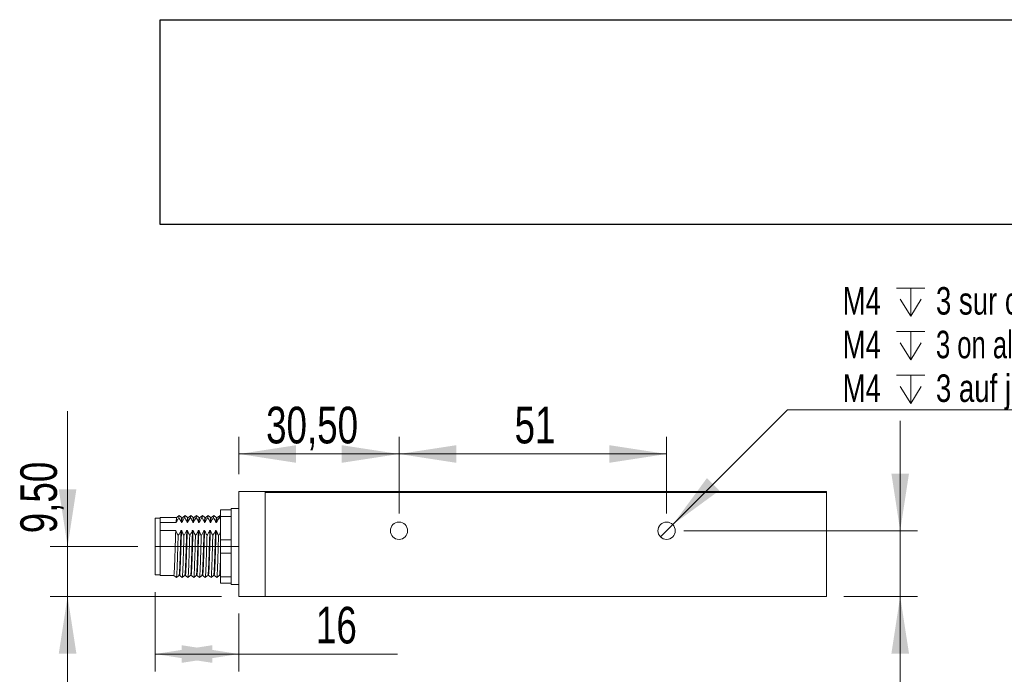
# Model space of a CAD drawing. Header units: millimetres. Extents: x 16 to 406, y 17 to 284.
# Tile 13 of 29: x 100 to 157, y 247 to 284. Entities that reach past the tile are written whole.
import ezdxf

# ---------------------------------------------------------------- set-up
doc = ezdxf.new("R2010")
doc.units = ezdxf.units.MM
doc.linetypes.add('CENTERX2', pattern=[20.32, 12.7, -2.54, 2.54, -2.54])
doc.styles.add('SLDTEXTSTYLE0', font='TXT', dxfattribs={"width": 0.75})
doc.styles.add('SLDTEXTSTYLE1', font='TXT', dxfattribs={"width": 0.696429})
doc.dimstyles.new('SLDDIMSTYLE0', dxfattribs={"dimtxt": 2.116667, "dimasz": 3.302, "dimexe": 0, "dimexo": 0.0625, "dimgap": 0.529167, "dimtad": 1, "dimtoh": 1, "dimlfac": 3.3, "dimrnd": 1e-09, "dimzin": 12, "dimdsep": 46, "dimtxsty": 'SLDTEXTSTYLE0', "dimsah": 1, "dimcen": 0.09, "dimadec": 0, "dimazin": 0, "dimtfac": 1, "dimtofl": 0, "dimtmove": 0, "dimatfit": 3, "dimfxl": 0, "dimtolj": 1, "dimtzin": 12, "dimarcsym": 0})
doc.dimstyles.new('SLDDIMSTYLE2', dxfattribs={"dimtxt": 2.116667, "dimasz": 3.302, "dimexe": 0, "dimexo": 0.0625, "dimgap": 0.529167, "dimtad": 1, "dimtoh": 1, "dimlfac": 3.3, "dimrnd": 1e-09, "dimzin": 12, "dimdsep": 46, "dimtxsty": 'SLDTEXTSTYLE0', "dimsah": 1, "dimcen": 0.09, "dimadec": 0, "dimazin": 0, "dimtfac": 1, "dimtofl": 0, "dimtmove": 0, "dimatfit": 3, "dimfxl": 0, "dimtolj": 1, "dimtzin": 12, "dimarcsym": 0})
doc.dimstyles.new('SLDDIMSTYLE3', dxfattribs={"dimtxt": 1.5875, "dimasz": 3.302, "dimexe": 0, "dimexo": 0.0625, "dimgap": 0.396875, "dimtad": 0, "dimtih": 1, "dimtoh": 1, "dimlfac": 3.3, "dimrnd": 1e-09, "dimzin": 12, "dimdsep": 46, "dimtxsty": 'SLDTEXTSTYLE0', "dimsah": 1, "dimcen": 0.09, "dimadec": 0, "dimazin": 0, "dimtfac": 1, "dimtmove": 0, "dimatfit": 3, "dimfxl": 0, "dimtolj": 1, "dimtzin": 12, "dimarcsym": 0})
picture_1 = doc.add_image_def('image2.bmp', size_in_pixel=(285, 62))

# ---------------------------------------------------------------- blocks, each defined once
blk = doc.blocks.new('*D22')
at = {"color": 7, "linetype": 'Continuous', "lineweight": 0}
for p, q in [((102.601, 253.978), (102.601, 261.801)), ((106.649, 253.978), (101.601, 253.978)), ((102.601, 253.978), (102.601, 251.099)), ((111.497, 251.099), (101.601, 251.099)), ((102.601, 251.099), (102.601, 244.749))]:
    blk.add_line(p, q, dxfattribs=at)
for points in [[(102.601, 253.978), (103.109, 257.28), (102.093, 257.28)], [(102.601, 251.099), (102.093, 247.797), (103.109, 247.797)]]:
    blk.add_solid(points, dxfattribs=at)
at = {"color": 7, "linetype": 'Continuous', "lineweight": 0, "insert": (99.872, 254.743), "char_height": 2.1167, "attachment_point": 1, "rotation": 90, "style": 'SLDTEXTSTYLE0'}
blk.add_mtext('9,50', dxfattribs=at)
blk = doc.blocks.new('*D23')
at = {"color": 7, "linetype": 'Continuous', "lineweight": 0}
for p, q in [((107.649, 251.342), (107.649, 246.767)), ((112.497, 250.099), (112.497, 246.767)), ((112.497, 247.767), (107.649, 247.767)), ((112.497, 247.767), (121.656, 247.767))]:
    blk.add_line(p, q, dxfattribs=at)
for points in [[(107.649, 247.767), (110.951, 247.259), (110.951, 248.275)], [(112.497, 247.767), (109.195, 248.275), (109.195, 247.259)]]:
    blk.add_solid(points, dxfattribs=at)
at = {"color": 7, "linetype": 'Continuous', "lineweight": 0, "insert": (116.944, 250.495), "char_height": 2.1167, "attachment_point": 1, "style": 'SLDTEXTSTYLE0'}
blk.add_mtext('16', dxfattribs=at)
blk = doc.blocks.new('*D24')
at = {"color": 7, "linetype": 'Continuous', "lineweight": 0}
for p, q in [((112.497, 258.16), (112.497, 260.322)), ((121.74, 255.887), (121.74, 260.322)), ((121.74, 259.322), (112.497, 259.322))]:
    blk.add_line(p, q, dxfattribs=at)
for points in [[(112.497, 259.322), (115.799, 258.814), (115.799, 259.83)], [(121.74, 259.322), (118.438, 259.83), (118.438, 258.814)]]:
    blk.add_solid(points, dxfattribs=at)
at = {"color": 7, "linetype": 'Continuous', "lineweight": 0, "insert": (114.064, 262.051), "char_height": 2.1167, "attachment_point": 1, "style": 'SLDTEXTSTYLE0'}
blk.add_mtext('30,50', dxfattribs=at)
blk = doc.blocks.new('*D25')
at = {"color": 7, "linetype": 'Continuous', "lineweight": 0}
for p, q in [((121.74, 255.887), (121.74, 260.322)), ((137.194, 255.887), (137.194, 260.322)), ((121.74, 259.322), (137.194, 259.322))]:
    blk.add_line(p, q, dxfattribs=at)
for points in [[(121.74, 259.322), (125.042, 258.814), (125.042, 259.83)], [(137.194, 259.322), (133.892, 259.83), (133.892, 258.814)]]:
    blk.add_solid(points, dxfattribs=at)
at = {"color": 7, "linetype": 'Continuous', "lineweight": 0, "insert": (128.414, 262.051), "char_height": 2.1167, "attachment_point": 1, "style": 'SLDTEXTSTYLE0'}
blk.add_mtext('51', dxfattribs=at)
blk = doc.blocks.new('*D26')
at = {"color": 7, "linetype": 'Continuous', "lineweight": 0}
for p, q in [((150.683, 254.887), (150.683, 261.237)), ((138.194, 254.887), (151.683, 254.887)), ((150.683, 254.887), (150.683, 251.099)), ((147.437, 251.099), (151.683, 251.099)), ((150.683, 251.099), (150.683, 238.195))]:
    blk.add_line(p, q, dxfattribs=at)
for points in [[(150.683, 254.887), (151.191, 258.189), (150.175, 258.189)], [(150.683, 251.099), (150.175, 247.797), (151.191, 247.797)]]:
    blk.add_solid(points, dxfattribs=at)
at = {"color": 7, "linetype": 'Continuous', "lineweight": 0, "insert": (147.954, 239.783), "char_height": 2.1167, "attachment_point": 1, "rotation": 90, "style": 'SLDTEXTSTYLE0'}
blk.add_mtext('12,50', dxfattribs=at)
blk = doc.blocks.new('SW_SYMBOL_HOLE_DEPTH')
at = {"color": 0, "linetype": 'Continuous', "lineweight": 0}
for p, q in [((0, 875), (800, 875)), ((400, 875), (400, 75)), ((100, 555), (400, 75)), ((700, 555), (400, 75))]:
    blk.add_line(p, q, dxfattribs=at)
blk = doc.blocks.new('*D27')
at = {"color": 7, "linetype": 'Continuous', "lineweight": 0}
for p, q in [((137.548, 255.24), (144.183, 261.872)), ((144.183, 261.872), (173.077, 261.872)), ((136.841, 254.534), (137.548, 255.24))]:
    blk.add_line(p, q, dxfattribs=at)
blk.add_solid([(137.548, 255.24), (140.243, 257.215), (139.525, 257.934)], dxfattribs=at)
at = {"color": 7, "linetype": 'Continuous', "lineweight": 0, "xscale": 0.002027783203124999, "yscale": 0.002027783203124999, "zscale": 0.002027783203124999}
for p in [(150.478, 267.136), (150.478, 264.614), (150.478, 262.092)]:
    blk.add_blockref('SW_SYMBOL_HOLE_DEPTH', p, dxfattribs=at)
at = {"color": 7, "linetype": 'Continuous', "lineweight": 0, "char_height": 1.5875, "attachment_point": 1}
for s, insert, style in [('M4', (147.358, 268.963), 'SLDTEXTSTYLE0'), ('3 sur chaque face', (152.748, 268.963), 'SLDTEXTSTYLE0'), ('M4', (147.358, 266.44), 'SLDTEXTSTYLE0'), ('3 on all sides', (152.748, 266.44), 'SLDTEXTSTYLE1'), ('M4', (147.358, 263.918), 'SLDTEXTSTYLE0'), ('3 auf jeder seite', (152.748, 263.918), 'SLDTEXTSTYLE0')]:
    blk.add_mtext(s, dxfattribs=dict(at, insert=insert, style=style))

msp = doc.modelspace()

# ---------------------------------------------------------------- linework, layer by layer
at = {"color": 7, "linetype": 'Continuous', "lineweight": 15}
for p, q in [((112.4974, 257.1597), (114.0126, 257.1597)), ((112.4974, 251.0991), (112.4974, 257.1597)), ((114.0126, 257.1597), (144.9217, 257.1597)), ((114.0126, 251.0991), (114.0126, 257.1597)), ((144.9217, 257.0991), (114.0126, 257.0991)), ((114.0126, 251.0991), (114.0126, 257.0991)), ((144.9217, 257.1597), (144.9217, 257.0991)), ((144.9217, 257.1597), (146.3762, 257.1597)), ((146.4368, 257.0991), (144.9217, 257.0991)), ((146.4368, 257.0991), (146.3762, 257.1597)), ((146.4368, 257.1597), (146.3762, 257.1597)), ((146.4368, 257.1597), (146.4368, 257.0991)), ((146.4368, 251.0991), (146.4368, 257.0991)), ((111.4368, 256.0991), (112.0429, 256.0991)), ((111.4368, 255.7203), (111.4368, 256.0991)), ((112.0429, 256.1749), (112.0429, 256.0991)), ((112.0429, 256.0991), (112.0429, 255.7203)), ((107.6489, 252.3415), (107.6489, 255.6143)), ((107.952, 255.3587), (107.952, 255.6446)), ((107.952, 255.3587), (107.952, 255.135)), ((107.952, 255.3587), (108.8672, 255.3587)), ((109.1702, 255.3587), (109.2005, 255.3587)), ((109.5036, 255.3587), (109.5339, 255.3587)), ((109.8369, 255.3587), (109.8672, 255.3587)), ((110.1702, 255.3587), (110.2005, 255.3587)), ((110.5036, 255.3587), (110.5339, 255.3587)), ((110.8369, 255.3587), (110.8672, 255.3587)), ((111.1702, 255.3587), (111.2005, 255.3587)), ((112.0429, 255.7203), (111.4368, 255.7203)), ((111.4368, 254.3567), (111.4368, 255.7203)), ((112.0429, 255.5338), (112.0429, 255.7203)), ((112.0429, 255.5338), (112.0429, 254.5432)), ((107.952, 255.135), (107.952, 254.9113)), ((107.952, 252.3112), (107.952, 254.9113)), ((108.8474, 254.9113), (107.952, 254.9113)), ((109.1807, 254.9113), (109.1504, 254.9113)), ((109.514, 254.9113), (109.4837, 254.9113)), ((109.8474, 254.9113), (109.817, 254.9113)), ((110.1807, 254.9113), (110.1504, 254.9113)), ((110.514, 254.9113), (110.4837, 254.9113)), ((110.8474, 254.9113), (110.817, 254.9113)), ((111.1807, 254.9113), (111.1504, 254.9113)), ((111.4368, 254.3567), (112.0429, 254.3567)), ((111.4368, 253.5991), (111.4368, 254.3567)), ((112.0429, 254.3567), (112.0429, 254.5432)), ((112.0429, 254.3567), (112.0429, 253.5991)), ((112.0429, 253.5991), (111.4368, 253.5991)), ((111.4368, 252.2355), (111.4368, 253.5991)), ((112.0429, 253.4126), (112.0429, 253.5991)), ((112.0429, 253.4126), (112.0429, 252.422)), ((108.7323, 252.3112), (108.8838, 252.19)), ((111.4368, 252.2355), (112.0429, 252.2355)), ((111.4368, 251.8567), (111.4368, 252.2355)), ((112.0429, 252.2355), (112.0429, 252.422)), ((112.0429, 252.2355), (112.0429, 251.8567)), ((112.0429, 251.8567), (111.4368, 251.8567)), ((112.0429, 251.8567), (112.0429, 251.7809)), ((112.4974, 251.0991), (114.0126, 251.0991)), ((114.0126, 251.0991), (146.4368, 251.0991))]:
    msp.add_line(p, q, dxfattribs=at)
at = {"color": 7, "linetype": 'CENTERX2', "lineweight": 0}
msp.add_line((107.6489, 253.9779), (112.4974, 253.9779), dxfattribs=at)
at = {"color": 7, "linetype": 'Continuous', "lineweight": 15}
for centre in [(121.7399, 254.887), (137.1944, 254.887)]:
    msp.add_circle(centre, 0.5, dxfattribs=at)
for points in [[(112.4974, 256.1749), (112.0429, 256.1749)], [(107.952, 255.6143), (107.6489, 255.6143)], [(108.8989, 255.6446), (107.952, 255.6446)], [(109.2322, 255.6446), (109.2019, 255.6446)], [(109.5656, 255.6446), (109.5353, 255.6446)], [(109.899, 255.6446), (109.8686, 255.6446)], [(110.2323, 255.6446), (110.202, 255.6446)], [(110.5656, 255.6446), (110.5353, 255.6446)], [(110.8989, 255.6446), (110.8686, 255.6446)], [(111.2323, 255.6446), (111.2019, 255.6446)], [(111.4368, 255.7238), (111.385, 255.7653)], [(112.0493, 255.7653), (112.0281, 255.7484)], [(107.6489, 252.3415), (107.952, 252.3415)], [(107.952, 252.3112), (108.7272, 252.3112)], [(109.0404, 252.3112), (109.0656, 252.3112)], [(109.3686, 252.3112), (109.3989, 252.3112)], [(109.702, 252.3112), (109.7323, 252.3112)], [(110.0353, 252.3112), (110.0657, 252.3112)], [(110.3687, 252.3112), (110.3989, 252.3112)], [(110.7019, 252.3112), (110.7322, 252.3112)], [(111.0353, 252.3112), (111.0656, 252.3112)], [(111.3686, 252.3112), (111.399, 252.3112)], [(111.3977, 252.3117), (111.4368, 252.2804)], [(112.0644, 252.3117), (112.065, 252.3112)], [(112.0429, 251.7809), (112.4974, 251.7809)]]:
    msp.add_open_spline(points, degree=1, dxfattribs=at)
for points, knots in [([(108.8672, 255.3587), (108.8887, 255.4075), (108.9211, 255.4811), (108.9805, 255.5752), (109.014, 255.6212), (109.0308, 255.6443)], [0, 0, 0, 0, 0.4964608, 0.7479039, 1, 1, 1, 1]), ([(108.8977, 255.6338), (108.8937, 255.6271), (108.8838, 255.6108), (108.8734, 255.4524), (108.8672, 255.3587)], [0, 0, 0, 0, 0.4078273, 1, 1, 1, 1]), ([(109.0493, 255.7653), (109.024, 255.7451), (108.9735, 255.7047), (108.923, 255.6643), (108.8977, 255.6441)], [0, 0, 0, 0, 0.50000192, 1, 1, 1, 1]), ([(109.0492, 255.7543), (109.0452, 255.7478), (109.0392, 255.738), (109.0329, 255.6675), (109.0308, 255.6443)], [0, 0, 0, 0, 0.6699662, 1, 1, 1, 1]), ([(109.0308, 255.6443), (109.0447, 255.6228), (109.0813, 255.5664), (109.1318, 255.4717), (109.1574, 255.3965), (109.1702, 255.3587)], [0, 0, 0, 0, 0.2340907, 0.6153349, 1, 1, 1, 1]), ([(109.2032, 255.644), (109.178, 255.6642), (109.1274, 255.7047), (109.0769, 255.7451), (109.0516, 255.7653)], [0, 0, 0, 0, 0.4999981, 1, 1, 1, 1]), ([(109.2019, 255.6382), (109.1975, 255.6314), (109.1873, 255.6155), (109.1764, 255.4518), (109.1702, 255.3587)], [0, 0, 0, 0, 0.4314056, 1, 1, 1, 1]), ([(109.2005, 255.3587), (109.222, 255.4075), (109.2545, 255.4811), (109.3139, 255.5752), (109.3474, 255.6212), (109.3642, 255.6443)], [0, 0, 0, 0, 0.4964608, 0.7479039, 1, 1, 1, 1]), ([(109.231, 255.6279), (109.2281, 255.6274), (109.2218, 255.6265), (109.2113, 255.5273), (109.2041, 255.4149), (109.2005, 255.3587)], [0, 0, 0, 0, 0.298458, 0.6492595, 1, 1, 1, 1]), ([(109.3826, 255.7653), (109.3574, 255.7451), (109.3068, 255.7047), (109.2563, 255.6643), (109.231, 255.6441)], [0, 0, 0, 0, 0.5000019, 1, 1, 1, 1]), ([(109.3826, 255.748), (109.3796, 255.7484), (109.3737, 255.7492), (109.3674, 255.6796), (109.3642, 255.6443)], [0, 0, 0, 0, 0.4925457, 1, 1, 1, 1]), ([(109.3642, 255.6443), (109.3781, 255.6228), (109.4147, 255.5664), (109.4651, 255.4717), (109.4907, 255.3965), (109.5036, 255.3587)], [0, 0, 0, 0, 0.23409075, 0.61533487, 1, 1, 1, 1]), ([(109.5366, 255.644), (109.5113, 255.6642), (109.4608, 255.7047), (109.4102, 255.7451), (109.385, 255.7653)], [0, 0, 0, 0, 0.4999981, 1, 1, 1, 1]), ([(109.5353, 255.63), (109.5319, 255.6298), (109.5252, 255.6295), (109.5143, 255.5276), (109.5072, 255.415), (109.5036, 255.3587)], [0, 0, 0, 0, 0.3268946, 0.6634765, 1, 1, 1, 1]), ([(109.5339, 255.3587), (109.5439, 255.3832), (109.5641, 255.4323), (109.5965, 255.4922), (109.625, 255.5395), (109.6479, 255.5749), (109.672, 255.6098), (109.689, 255.6328), (109.6975, 255.6443)], [0, 0, 0, 0, 0.2477684, 0.496566, 0.6222173, 0.7479592, 0.8739447, 1, 1, 1, 1]), ([(109.5644, 255.6282), (109.5625, 255.6308), (109.5567, 255.6392), (109.5463, 255.549), (109.538, 255.4222), (109.5339, 255.3587)], [0, 0, 0, 0, 0.1905126, 0.5945763, 1, 1, 1, 1]), ([(109.716, 255.7653), (109.6907, 255.7451), (109.6402, 255.7047), (109.5896, 255.6643), (109.5644, 255.6441)], [0, 0, 0, 0, 0.5000019, 1, 1, 1, 1]), ([(109.716, 255.7482), (109.7141, 255.7514), (109.7081, 255.7618), (109.7018, 255.692), (109.6975, 255.6443)], [0, 0, 0, 0, 0.3165373, 1, 1, 1, 1]), ([(109.6975, 255.6443), (109.7046, 255.6336), (109.7187, 255.6122), (109.7428, 255.5729), (109.769, 255.5261), (109.7957, 255.4713), (109.819, 255.4156), (109.8309, 255.3777), (109.8369, 255.3587)], [0, 0, 0, 0, 0.1169934, 0.2340499, 0.42449, 0.6152952, 0.8073873, 1, 1, 1, 1]), ([(109.8699, 255.644), (109.8446, 255.6642), (109.7941, 255.7047), (109.7436, 255.7451), (109.7183, 255.7653)], [0, 0, 0, 0, 0.4999981, 1, 1, 1, 1]), ([(109.8686, 255.6278), (109.8664, 255.6314), (109.8602, 255.6413), (109.8494, 255.5496), (109.8411, 255.4224), (109.8369, 255.3587)], [0, 0, 0, 0, 0.2236592, 0.6111774, 1, 1, 1, 1]), ([(109.8977, 255.6347), (109.8969, 255.637), (109.8916, 255.6521), (109.8814, 255.5689), (109.8719, 255.4289), (109.8672, 255.3587)], [0, 0, 0, 0, 0.0833613, 0.53989, 1, 1, 1, 1]), ([(109.8672, 255.3587), (109.8773, 255.3832), (109.8974, 255.4323), (109.9298, 255.4922), (109.9583, 255.5395), (109.9812, 255.5749), (110.0053, 255.6098), (110.0223, 255.6328), (110.0308, 255.6443)], [0, 0, 0, 0, 0.2477684, 0.496566, 0.6222173, 0.7479592, 0.8739447, 1, 1, 1, 1]), ([(110.0493, 255.7653), (110.024, 255.7451), (109.9735, 255.7047), (109.923, 255.6643), (109.8977, 255.6441)], [0, 0, 0, 0, 0.5000019, 1, 1, 1, 1]), ([(110.0493, 255.7549), (110.0485, 255.7576), (110.0425, 255.7764), (110.0362, 255.7053), (110.0308, 255.6443)], [0, 0, 0, 0, 0.1420865, 1, 1, 1, 1]), ([(110.0308, 255.6443), (110.0379, 255.6336), (110.0521, 255.6122), (110.0761, 255.5729), (110.1024, 255.5261), (110.129, 255.4713), (110.1523, 255.4156), (110.1642, 255.3777), (110.1702, 255.3587)], [0, 0, 0, 0, 0.1169934, 0.2340499, 0.42449, 0.6152952, 0.8073873, 1, 1, 1, 1]), ([(110.2032, 255.644), (110.178, 255.6642), (110.1274, 255.7047), (110.0769, 255.7451), (110.0516, 255.7653)], [0, 0, 0, 0, 0.4999981, 1, 1, 1, 1]), ([(110.202, 255.6318), (110.2008, 255.6356), (110.1951, 255.6532), (110.1844, 255.5698), (110.175, 255.4292), (110.1702, 255.3587)], [0, 0, 0, 0, 0.1211975, 0.5588821, 1, 1, 1, 1]), ([(110.2005, 255.3587), (110.222, 255.4075), (110.2545, 255.4811), (110.3139, 255.5752), (110.3474, 255.6212), (110.3642, 255.6443)], [0, 0, 0, 0, 0.4964608, 0.7479039, 1, 1, 1, 1]), ([(110.2311, 255.6415), (110.2263, 255.6269), (110.2164, 255.5967), (110.2058, 255.451), (110.2006, 255.3598), (110.2005, 255.3587)], [0, 0, 0, 0, 0.48374618, 0.99392848, 1, 1, 1, 1]), ([(110.3826, 255.7653), (110.3574, 255.7451), (110.3068, 255.7047), (110.2563, 255.6643), (110.231, 255.6441)], [0, 0, 0, 0, 0.5000019, 1, 1, 1, 1]), ([(110.385, 255.7574), (110.3844, 255.7604), (110.3776, 255.7944), (110.3705, 255.7158), (110.3642, 255.6443)], [0, 0, 0, 0, 0.090225, 1, 1, 1, 1]), ([(110.3642, 255.6443), (110.3781, 255.6228), (110.4147, 255.5664), (110.4651, 255.4717), (110.4907, 255.3965), (110.5036, 255.3587)], [0, 0, 0, 0, 0.2340907, 0.6153349, 1, 1, 1, 1]), ([(110.5366, 255.644), (110.5113, 255.6642), (110.4608, 255.7047), (110.4102, 255.7451), (110.385, 255.7653)], [0, 0, 0, 0, 0.4999981, 1, 1, 1, 1]), ([(110.5353, 255.6419), (110.5351, 255.6427), (110.5299, 255.6653), (110.5196, 255.5816), (110.5089, 255.4511), (110.5036, 255.3598), (110.5036, 255.3587)], [0, 0, 0, 0, 0.020024, 0.5038467, 0.9941649, 1, 1, 1, 1]), ([(110.5339, 255.3587), (110.5554, 255.4075), (110.5878, 255.4811), (110.6472, 255.5752), (110.6807, 255.6212), (110.6975, 255.6443)], [0, 0, 0, 0, 0.49646077, 0.74790392, 1, 1, 1, 1]), ([(110.5643, 255.6314), (110.5607, 255.6263), (110.552, 255.6142), (110.5414, 255.4852), (110.535, 255.3783), (110.5339, 255.3587)], [0, 0, 0, 0, 0.3747443, 0.8854726, 1, 1, 1, 1]), ([(110.716, 255.7653), (110.6907, 255.7451), (110.6402, 255.7047), (110.5896, 255.6643), (110.5644, 255.6441)], [0, 0, 0, 0, 0.5000019, 1, 1, 1, 1]), ([(110.7159, 255.7567), (110.7136, 255.7555), (110.7077, 255.7524), (110.7013, 255.6852), (110.6975, 255.6443)], [0, 0, 0, 0, 0.3914398, 1, 1, 1, 1]), ([(110.6975, 255.6443), (110.7114, 255.6228), (110.748, 255.5664), (110.7985, 255.4717), (110.824, 255.3965), (110.8369, 255.3587)], [0, 0, 0, 0, 0.2340907, 0.6153349, 1, 1, 1, 1]), ([(110.8699, 255.644), (110.8446, 255.6642), (110.7941, 255.7047), (110.7436, 255.7451), (110.7183, 255.7653)], [0, 0, 0, 0, 0.4999981, 1, 1, 1, 1]), ([(110.8686, 255.6351), (110.8645, 255.6298), (110.8554, 255.618), (110.8444, 255.4852), (110.8381, 255.3783), (110.8369, 255.3587)], [0, 0, 0, 0, 0.39979731, 0.89006156, 1, 1, 1, 1]), ([(110.8672, 255.3587), (110.8887, 255.4075), (110.9211, 255.4811), (110.9805, 255.5752), (111.014, 255.6212), (111.0308, 255.6443)], [0, 0, 0, 0, 0.4964608, 0.7479039, 1, 1, 1, 1]), ([(110.8977, 255.6273), (110.8951, 255.628), (110.8875, 255.63), (110.877, 255.5169), (110.8695, 255.3956), (110.8672, 255.3587)], [0, 0, 0, 0, 0.2661687, 0.7765458, 1, 1, 1, 1]), ([(111.0493, 255.7653), (111.024, 255.7451), (110.9735, 255.7047), (110.923, 255.6643), (110.8977, 255.6441)], [0, 0, 0, 0, 0.5000019, 1, 1, 1, 1]), ([(111.0493, 255.7529), (111.0475, 255.7545), (111.0416, 255.7599), (111.0352, 255.6918), (111.0308, 255.6443)], [0, 0, 0, 0, 0.3034195, 1, 1, 1, 1]), ([(111.0308, 255.6443), (111.0447, 255.6228), (111.0813, 255.5664), (111.1318, 255.4717), (111.1574, 255.3965), (111.1702, 255.3587)], [0, 0, 0, 0, 0.2340907, 0.6153349, 1, 1, 1, 1]), ([(111.2032, 255.644), (111.178, 255.6642), (111.1274, 255.7047), (111.0769, 255.7451), (111.0516, 255.7653)], [0, 0, 0, 0, 0.4999981, 1, 1, 1, 1]), ([(111.2019, 255.6287), (111.1989, 255.6298), (111.191, 255.633), (111.18, 255.5171), (111.1725, 255.3957), (111.1702, 255.3587)], [0, 0, 0, 0, 0.2960431, 0.7856426, 1, 1, 1, 1]), ([(111.2005, 255.3587), (111.2106, 255.3832), (111.2308, 255.4323), (111.2631, 255.4922), (111.2916, 255.5395), (111.3146, 255.5749), (111.3386, 255.6098), (111.3556, 255.6328), (111.3642, 255.6443)], [0, 0, 0, 0, 0.2477684, 0.496566, 0.6222173, 0.7479592, 0.8739447, 1, 1, 1, 1]), ([(111.231, 255.6295), (111.2295, 255.6323), (111.223, 255.6442), (111.2125, 255.5458), (111.2039, 255.4117), (111.2005, 255.3587)], [0, 0, 0, 0, 0.15831516, 0.66742717, 1, 1, 1, 1]), ([(111.3826, 255.7653), (111.3574, 255.7451), (111.3068, 255.7047), (111.2563, 255.6643), (111.231, 255.6441)], [0, 0, 0, 0, 0.5000019, 1, 1, 1, 1]), ([(111.3826, 255.7524), (111.3814, 255.7553), (111.3754, 255.7687), (111.3691, 255.699), (111.3642, 255.6443)], [0, 0, 0, 0, 0.215838, 1, 1, 1, 1]), ([(111.3642, 255.6443), (111.3784, 255.6229), (111.4055, 255.582), (111.4267, 255.5393), (111.4368, 255.519)], [0, 0, 0, 0, 0.5229461, 1, 1, 1, 1]), ([(108.8474, 254.9113), (108.8434, 254.8063), (108.8356, 254.5966), (108.8224, 254.2054), (108.8092, 253.7607), (108.7934, 253.2931), (108.7778, 252.8816), (108.7633, 252.5628), (108.7473, 252.3514), (108.7372, 252.3245), (108.7323, 252.3112)], [0, 0, 0, 0, 0.10108878, 0.20199222, 0.33338634, 0.46754277, 0.60122204, 0.73284117, 0.86742944, 1, 1, 1, 1]), ([(108.9868, 254.6257), (108.9728, 254.6471), (108.9474, 254.6861), (108.9153, 254.7439), (108.8886, 254.7986), (108.8653, 254.8544), (108.8533, 254.8923), (108.8474, 254.9113)], [0, 0, 0, 0, 0.2340375, 0.4244807, 0.615289, 0.8073842, 1, 1, 1, 1]), ([(109.1504, 254.9113), (109.1403, 254.8868), (109.1202, 254.8377), (109.0812, 254.7657), (109.0372, 254.6948), (109.0036, 254.6487), (108.9868, 254.6257)], [0, 0, 0, 0, 0.2477781, 0.4965855, 0.7479664, 1, 1, 1, 1]), ([(109.1504, 254.9113), (109.1464, 254.8063), (109.1386, 254.5966), (109.1254, 254.2054), (109.1122, 253.7607), (109.0964, 253.2931), (109.0809, 252.8816), (109.0664, 252.5628), (109.0503, 252.3514), (109.0403, 252.3245), (109.0353, 252.3112)], [0, 0, 0, 0, 0.1010888, 0.2019922, 0.3333863, 0.4675428, 0.601222, 0.7328412, 0.8674294, 1, 1, 1, 1]), ([(109.1807, 254.9113), (109.1738, 254.7258), (109.1617, 254.3991), (109.1456, 253.863), (109.1302, 253.3891), (109.1143, 252.9636), (109.0999, 252.6186), (109.084, 252.3974), (109.0726, 252.2988), (109.0666, 252.319), (109.0656, 252.3225)], [0, 0, 0, 0, 0.1730174, 0.3048417, 0.4384843, 0.5728429, 0.7043295, 0.8387315, 0.9722984, 1, 1, 1, 1]), ([(109.3201, 254.6257), (109.3061, 254.6471), (109.2808, 254.6861), (109.2486, 254.7439), (109.2219, 254.7986), (109.1986, 254.8544), (109.1867, 254.8923), (109.1807, 254.9113)], [0, 0, 0, 0, 0.2340375, 0.4244807, 0.615289, 0.8073842, 1, 1, 1, 1]), ([(109.4837, 254.9113), (109.4737, 254.8868), (109.4535, 254.8377), (109.4145, 254.7657), (109.3705, 254.6948), (109.3369, 254.6487), (109.3201, 254.6257)], [0, 0, 0, 0, 0.2477781, 0.4965855, 0.7479664, 1, 1, 1, 1]), ([(109.4837, 254.9113), (109.4768, 254.7258), (109.4647, 254.3991), (109.4487, 253.863), (109.4332, 253.3891), (109.4173, 252.9636), (109.4029, 252.6186), (109.3871, 252.3974), (109.3757, 252.2988), (109.3696, 252.319), (109.3686, 252.3225)], [0, 0, 0, 0, 0.1730174, 0.3048417, 0.4384843, 0.5728429, 0.7043295, 0.8387315, 0.9722984, 1, 1, 1, 1]), ([(109.514, 254.9113), (109.5083, 254.7581), (109.4974, 254.4647), (109.482, 253.9666), (109.4669, 253.4872), (109.4509, 253.0483), (109.4364, 252.6836), (109.4208, 252.4336), (109.408, 252.3106), (109.401, 252.3238), (109.3989, 252.3277)], [0, 0, 0, 0, 0.1447132, 0.2772414, 0.4099679, 0.5445953, 0.6762271, 0.8100315, 0.944194, 1, 1, 1, 1]), ([(109.6534, 254.6257), (109.6395, 254.6471), (109.6141, 254.6861), (109.5819, 254.7439), (109.5552, 254.7986), (109.532, 254.8544), (109.52, 254.8923), (109.514, 254.9113)], [0, 0, 0, 0, 0.2340375, 0.4244807, 0.615289, 0.8073842, 1, 1, 1, 1]), ([(109.817, 254.9113), (109.807, 254.8868), (109.7868, 254.8377), (109.7479, 254.7657), (109.7038, 254.6948), (109.6703, 254.6487), (109.6534, 254.6257)], [0, 0, 0, 0, 0.2477781, 0.4965855, 0.7479664, 1, 1, 1, 1]), ([(109.817, 254.9113), (109.8113, 254.7581), (109.8004, 254.4647), (109.785, 253.9666), (109.77, 253.4872), (109.7539, 253.0483), (109.7394, 252.6836), (109.7238, 252.4336), (109.711, 252.3106), (109.704, 252.3238), (109.702, 252.3277)], [0, 0, 0, 0, 0.1447132, 0.2772414, 0.4099679, 0.5445953, 0.6762271, 0.8100315, 0.944194, 1, 1, 1, 1]), ([(109.8474, 254.9113), (109.8428, 254.7898), (109.833, 254.5289), (109.8183, 254.0702), (109.8037, 253.5872), (109.7876, 253.1364), (109.7728, 252.7532), (109.7576, 252.4763), (109.7435, 252.324), (109.7354, 252.326), (109.7323, 252.3268)], [0, 0, 0, 0, 0.11620523, 0.24960641, 0.38146096, 0.51611527, 0.64833605, 0.78131047, 0.9158315, 1, 1, 1, 1]), ([(109.9868, 254.6257), (109.9728, 254.6471), (109.9362, 254.7036), (109.8858, 254.7983), (109.8602, 254.8735), (109.8474, 254.9113)], [0, 0, 0, 0, 0.2340907, 0.6153349, 1, 1, 1, 1]), ([(110.1504, 254.9113), (110.1289, 254.8624), (110.0965, 254.7889), (110.037, 254.6948), (110.0035, 254.6487), (109.9868, 254.6257)], [0, 0, 0, 0, 0.4964608, 0.7479039, 1, 1, 1, 1]), ([(110.1504, 254.9113), (110.1458, 254.7898), (110.1361, 254.5289), (110.1213, 254.0702), (110.1067, 253.5872), (110.0906, 253.1364), (110.0758, 252.7531), (110.0606, 252.4769), (110.047, 252.3272), (110.0393, 252.3281), (110.0366, 252.3284)], [0, 0, 0, 0, 0.1175561, 0.252508, 0.3858953, 0.5221149, 0.6558727, 0.7903928, 0.9264776, 1, 1, 1, 1]), ([(110.1807, 254.9113), (110.1773, 254.8209), (110.1687, 254.5921), (110.1547, 254.1738), (110.1403, 253.6889), (110.1243, 253.2275), (110.1091, 252.8272), (110.0943, 252.5251), (110.079, 252.3394), (110.0698, 252.3259), (110.0657, 252.3197)], [0, 0, 0, 0, 0.08757284, 0.22163184, 0.35306306, 0.48751231, 0.62065184, 0.75270066, 0.88734973, 1, 1, 1, 1]), ([(110.3201, 254.6257), (110.3061, 254.6471), (110.2808, 254.6861), (110.2486, 254.7439), (110.2219, 254.7986), (110.1986, 254.8544), (110.1867, 254.8923), (110.1807, 254.9113)], [0, 0, 0, 0, 0.2340375, 0.4244807, 0.615289, 0.8073842, 1, 1, 1, 1]), ([(110.4837, 254.9113), (110.4737, 254.8868), (110.4535, 254.8377), (110.4145, 254.7657), (110.3705, 254.6948), (110.3369, 254.6487), (110.3201, 254.6257)], [0, 0, 0, 0, 0.24777813, 0.49658551, 0.74796637, 1, 1, 1, 1]), ([(110.4837, 254.9113), (110.4803, 254.8209), (110.4717, 254.5921), (110.4577, 254.1738), (110.4433, 253.6889), (110.4274, 253.2275), (110.4121, 252.8271), (110.3974, 252.5256), (110.3825, 252.3435), (110.3737, 252.3297), (110.37, 252.3238)], [0, 0, 0, 0, 0.0885737, 0.2241648, 0.357098, 0.4930839, 0.627745, 0.7613029, 0.8974908, 1, 1, 1, 1]), ([(110.514, 254.9113), (110.5117, 254.8512), (110.5043, 254.6541), (110.4913, 254.2766), (110.4768, 253.7918), (110.4611, 253.3213), (110.4454, 252.9066), (110.431, 252.5759), (110.4149, 252.3763), (110.4046, 252.2915), (110.3992, 252.3139), (110.3989, 252.3152)], [0, 0, 0, 0, 0.05888646, 0.19338514, 0.32485631, 0.45887804, 0.59278042, 0.72430787, 0.85886032, 0.99174794, 1, 1, 1, 1]), ([(110.6534, 254.6257), (110.6395, 254.6471), (110.6029, 254.7036), (110.5525, 254.7983), (110.5269, 254.8735), (110.514, 254.9113)], [0, 0, 0, 0, 0.23409075, 0.61533487, 1, 1, 1, 1]), ([(110.817, 254.9113), (110.807, 254.8868), (110.7868, 254.8377), (110.7479, 254.7657), (110.7038, 254.6948), (110.6703, 254.6487), (110.6534, 254.6257)], [0, 0, 0, 0, 0.24777813, 0.49658551, 0.74796637, 1, 1, 1, 1]), ([(110.817, 254.9113), (110.8148, 254.8512), (110.8073, 254.6541), (110.7943, 254.2766), (110.7798, 253.7917), (110.7641, 253.3216), (110.7485, 252.9055), (110.734, 252.5801), (110.7181, 252.3616), (110.7081, 252.3291), (110.7032, 252.3131)], [0, 0, 0, 0, 0.05954, 0.1955314, 0.3284618, 0.4639709, 0.5993595, 0.7323467, 0.8683925, 1, 1, 1, 1]), ([(110.8474, 254.9113), (110.8462, 254.8809), (110.8398, 254.7149), (110.8279, 254.3783), (110.8132, 253.8952), (110.7979, 253.418), (110.782, 252.9887), (110.7675, 252.6376), (110.7517, 252.4076), (110.7399, 252.3022), (110.7336, 252.3207), (110.7322, 252.3247)], [0, 0, 0, 0, 0.0302008, 0.1648797, 0.296818, 0.4301579, 0.5645704, 0.6960029, 0.8301985, 0.9639168, 1, 1, 1, 1]), ([(110.9868, 254.6257), (110.9728, 254.6471), (110.9474, 254.6861), (110.9153, 254.7439), (110.8886, 254.7986), (110.8653, 254.8544), (110.8533, 254.8923), (110.8474, 254.9113)], [0, 0, 0, 0, 0.2340375, 0.4244807, 0.615289, 0.8073842, 1, 1, 1, 1]), ([(111.1504, 254.9113), (111.1289, 254.8624), (111.0965, 254.7889), (111.037, 254.6948), (111.0035, 254.6487), (110.9868, 254.6257)], [0, 0, 0, 0, 0.4964608, 0.7479039, 1, 1, 1, 1]), ([(111.1504, 254.9113), (111.1492, 254.8809), (111.1429, 254.7149), (111.1309, 254.3783), (111.1163, 253.8952), (111.1009, 253.418), (111.085, 252.9888), (111.0706, 252.6373), (111.0548, 252.4087), (111.0434, 252.3036), (111.0375, 252.3195), (111.0366, 252.322)], [0, 0, 0, 0, 0.0305566, 0.1668223, 0.3003151, 0.435226, 0.5712221, 0.7042032, 0.8399799, 0.9752736, 1, 1, 1, 1]), ([(111.1807, 254.9113), (111.1806, 254.9097), (111.1754, 254.7743), (111.1646, 254.4784), (111.1495, 253.9987), (111.1346, 253.5167), (111.1186, 253.0745), (111.104, 252.704), (111.0885, 252.4458), (111.0753, 252.3144), (111.068, 252.3247), (111.0656, 252.3281)], [0, 0, 0, 0, 0.0016017, 0.1361933, 0.2690018, 0.4014204, 0.5360786, 0.6678379, 0.8014146, 0.935707, 1, 1, 1, 1]), ([(111.3201, 254.6257), (111.3061, 254.6471), (111.2808, 254.6861), (111.2486, 254.7439), (111.2219, 254.7986), (111.1986, 254.8544), (111.1867, 254.8923), (111.1807, 254.9113)], [0, 0, 0, 0, 0.2340375, 0.4244807, 0.615289, 0.8073842, 1, 1, 1, 1]), ([(111.4368, 254.8138), (111.4295, 254.7979), (111.411, 254.7572), (111.3701, 254.6949), (111.3368, 254.6487), (111.3201, 254.6257)], [0, 0, 0, 0, 0.2446629, 0.6218417, 1, 1, 1, 1]), ([(108.9868, 254.6257), (108.9829, 254.5044), (108.9738, 254.2215), (108.9607, 253.7442), (108.9449, 253.2435), (108.9294, 252.8018), (108.9148, 252.4599), (108.8988, 252.2331), (108.8888, 252.2043), (108.8838, 252.19)], [0, 0, 0, 0, 0.1099443, 0.2564948, 0.4061255, 0.5552241, 0.7020255, 0.8521377, 1, 1, 1, 1]), ([(109.3201, 254.6257), (109.3173, 254.54), (109.3094, 254.2935), (109.2972, 253.8551), (109.2817, 253.3462), (109.2658, 252.8896), (109.2514, 252.5205), (109.2356, 252.2793), (109.2237, 252.1811), (109.2173, 252.1966), (109.2159, 252.2001)], [0, 0, 0, 0, 0.0773761, 0.22256812, 0.36976217, 0.51774468, 0.66256489, 0.81059519, 0.95770586, 1, 1, 1, 1]), ([(109.6534, 254.6257), (109.6518, 254.5752), (109.645, 254.3643), (109.6335, 253.9663), (109.6185, 253.4514), (109.6024, 252.9807), (109.5879, 252.5896), (109.5723, 252.321), (109.5599, 252.1947), (109.5533, 252.2015), (109.5517, 252.2032)], [0, 0, 0, 0, 0.0469655, 0.1965304, 0.346319, 0.4982525, 0.646806, 0.7978108, 0.9492195, 1, 1, 1, 1]), ([(109.9868, 254.6257), (109.9863, 254.6102), (109.9805, 254.4343), (109.9698, 254.0775), (109.9552, 253.5586), (109.9391, 253.0753), (109.9243, 252.6641), (109.9091, 252.3675), (109.8954, 252.2078), (109.8878, 252.2071), (109.8851, 252.2068)], [0, 0, 0, 0, 0.0145227, 0.1651384, 0.3140082, 0.4660383, 0.6153216, 0.7654555, 0.9173352, 1, 1, 1, 1]), ([(110.3201, 254.6257), (110.3152, 254.4695), (110.3054, 254.1599), (110.2915, 253.6575), (110.2758, 253.1731), (110.2606, 252.7433), (110.2458, 252.4199), (110.231, 252.2245), (110.2222, 252.2097), (110.2184, 252.2034)], [0, 0, 0, 0, 0.1422765, 0.2819464, 0.4337517, 0.5840787, 0.7331745, 0.8852054, 1, 1, 1, 1]), ([(110.6534, 254.6257), (110.649, 254.4874), (110.6403, 254.2137), (110.6275, 253.7501), (110.6126, 253.2737), (110.597, 252.8286), (110.5825, 252.4743), (110.5665, 252.2585), (110.5557, 252.1685), (110.5499, 252.196), (110.5492, 252.1994)], [0, 0, 0, 0, 0.1234563, 0.24425646, 0.39195839, 0.53952882, 0.6844826, 0.83276925, 0.97922165, 1, 1, 1, 1]), ([(110.9868, 254.6257), (110.9829, 254.5052), (110.9753, 254.267), (110.9634, 253.8425), (110.9494, 253.3774), (110.9335, 252.9167), (110.9191, 252.5403), (110.9032, 252.2925), (110.891, 252.1788), (110.8843, 252.2012), (110.8825, 252.2071)], [0, 0, 0, 0, 0.1079146, 0.213458, 0.3603736, 0.5084707, 0.6532853, 0.8011435, 0.9484759, 1, 1, 1, 1]), ([(111.3201, 254.6257), (111.3137, 254.4183), (111.3022, 254.0449), (111.2862, 253.4825), (111.2701, 253.009), (111.2555, 252.6111), (111.24, 252.3351), (111.2273, 252.196), (111.2203, 252.2053), (111.2183, 252.2079)], [0, 0, 0, 0, 0.1867724, 0.3363176, 0.4883915, 0.6371924, 0.7880452, 0.9397061, 1, 1, 1, 1]), ([(111.4368, 253.5055), (111.4317, 253.3605), (111.4214, 253.0668), (111.407, 252.7044), (111.3915, 252.4464), (111.3788, 252.3169), (111.3719, 252.3255), (111.3699, 252.3279)], [0, 0, 0, 0, 0.2211977, 0.4480415, 0.6780141, 0.9092189, 1, 1, 1, 1]), ([(111.4368, 252.7271), (111.433, 252.6494), (111.4241, 252.4695), (111.4108, 252.3297), (111.4024, 252.3266), (111.399, 252.3253)], [0, 0, 0, 0, 0.3099863, 0.7185584, 1, 1, 1, 1]), ([(108.8849, 252.1905), (108.9102, 252.2107), (108.9607, 252.2511), (109.0113, 252.2915), (109.0365, 252.3117)], [0, 0, 0, 0, 0.5000019, 1, 1, 1, 1]), ([(109.0644, 252.3117), (109.0896, 252.2915), (109.1402, 252.2511), (109.1907, 252.2107), (109.216, 252.1905)], [0, 0, 0, 0, 0.4999981, 1, 1, 1, 1]), ([(109.2183, 252.1905), (109.2436, 252.2107), (109.2941, 252.2511), (109.3446, 252.2915), (109.3699, 252.3118)], [0, 0, 0, 0, 0.5000019, 1, 1, 1, 1]), ([(109.3977, 252.3117), (109.423, 252.2915), (109.4735, 252.2511), (109.524, 252.2107), (109.5493, 252.1905)], [0, 0, 0, 0, 0.4999981, 1, 1, 1, 1]), ([(109.5516, 252.1905), (109.5769, 252.2107), (109.6274, 252.2511), (109.678, 252.2915), (109.7032, 252.3118)], [0, 0, 0, 0, 0.5000019, 1, 1, 1, 1]), ([(109.731, 252.3117), (109.7563, 252.2915), (109.8068, 252.2511), (109.8574, 252.2107), (109.8826, 252.1905)], [0, 0, 0, 0, 0.4999981, 1, 1, 1, 1]), ([(109.885, 252.1905), (109.9102, 252.2107), (109.9608, 252.2511), (110.0113, 252.2915), (110.0366, 252.3118)], [0, 0, 0, 0, 0.5000019, 1, 1, 1, 1]), ([(110.0644, 252.3117), (110.0896, 252.2915), (110.1402, 252.2511), (110.1907, 252.2107), (110.216, 252.1905)], [0, 0, 0, 0, 0.4999981, 1, 1, 1, 1]), ([(110.2183, 252.1905), (110.2436, 252.2107), (110.2941, 252.2511), (110.3446, 252.2915), (110.3699, 252.3118)], [0, 0, 0, 0, 0.5000019, 1, 1, 1, 1]), ([(110.3977, 252.3117), (110.423, 252.2915), (110.4735, 252.2511), (110.524, 252.2107), (110.5493, 252.1905)], [0, 0, 0, 0, 0.4999981, 1, 1, 1, 1]), ([(110.5516, 252.1905), (110.5769, 252.2107), (110.6274, 252.2511), (110.678, 252.2915), (110.7032, 252.3118)], [0, 0, 0, 0, 0.5000019, 1, 1, 1, 1]), ([(110.731, 252.3117), (110.7563, 252.2915), (110.8068, 252.2511), (110.8574, 252.2107), (110.8826, 252.1905)], [0, 0, 0, 0, 0.4999981, 1, 1, 1, 1]), ([(110.885, 252.1905), (110.9102, 252.2107), (110.9608, 252.2511), (111.0113, 252.2915), (111.0366, 252.3118)], [0, 0, 0, 0, 0.5000019, 1, 1, 1, 1]), ([(111.0644, 252.3117), (111.0896, 252.2915), (111.1402, 252.2511), (111.1907, 252.2107), (111.216, 252.1905)], [0, 0, 0, 0, 0.4999981, 1, 1, 1, 1]), ([(111.2183, 252.1905), (111.2436, 252.2107), (111.2941, 252.2511), (111.3446, 252.2915), (111.3699, 252.3118)], [0, 0, 0, 0, 0.5000019, 1, 1, 1, 1])]:
    msp.add_open_spline(points, degree=3, knots=knots, dxfattribs=at)

# ---------------------------------------------------------------- dimensions: what is measured, and where the dimension line sits
at = {"color": 7, "linetype": 'Continuous', "lineweight": 0}
dim = msp.add_diameter_dim_2p(p1=(136.8407, 254.5335), p2=(137.5481, 255.2404), text='M4{\\fGDT;x}3 sur chaque face\\PM4{\\fGDT;x}3 on all sides\\PM4{\\fGDT;x}3 auf jeder seite', dimstyle='SLDDIMSTYLE3', override={"dimpost": '<>'}, dxfattribs=at)
dim.commit()
dim.dimension.update_dxf_attribs({"geometry": '*D27', "text_midpoint": (159.4238, 265.6551), "dimtype": 163})
for base, p1, p2, picture, middle in [((102.6008, 251.0991), (107.6489, 253.9779), (112.4974, 251.0991), '*D22', (102.6008, 257.4786)), ((150.6829, 251.0991), (137.1944, 254.887), (146.4368, 251.0991), '*D26', (150.6829, 243.2992))]:
    dim = msp.add_linear_dim(base=base, p1=p1, p2=p2, angle=90, dimstyle='SLDDIMSTYLE2', dxfattribs=at)
    dim.commit()
    dim.dimension.update_dxf_attribs({"geometry": picture, "text_midpoint": middle, "dimtype": 160})
for base, p1, p2, picture, middle in [((112.4974, 259.3222), (121.7399, 254.887), (112.4974, 257.1597), '*D24', (117.5805, 259.3222)), ((137.1944, 259.3222), (121.7399, 254.887), (137.1944, 254.887), '*D25', (129.9766, 259.3222)), ((107.6489, 247.7668), (112.4974, 251.0991), (107.6489, 252.3415), '*D23', (118.5061, 247.7668))]:
    dim = msp.add_linear_dim(base=base, p1=p1, p2=p2, dimstyle='SLDDIMSTYLE0', dxfattribs=at)
    dim.commit()
    dim.dimension.update_dxf_attribs({"geometry": picture, "text_midpoint": middle, "dimtype": 160})

# ---------------------------------------------------------------- pictures from other files: only their frames are drawn
image = msp.add_image(picture_1, insert=(107.9418, 272.5868), size_in_units=(54.3471, 11.8229))
image.dxf.flags = 7

doc.saveas('drawing.dxf')
